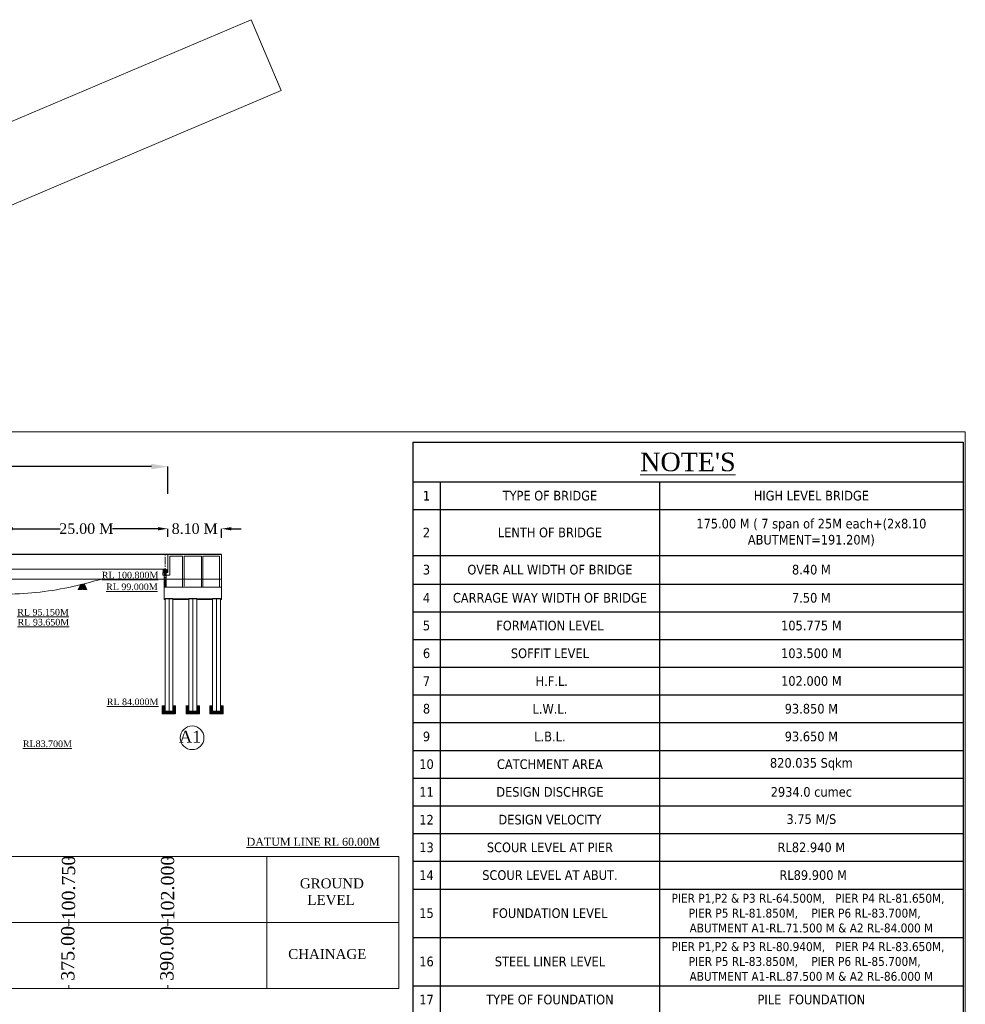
# Model space of a CAD drawing. Header units: millimetres. Extents: x 103078 to 28190236, y -3207472 to 320261.
# Tile 15 of 15: x 28047039 to 28190236, y -287655 to -138548. Entities that reach past the tile are written whole.
import ezdxf

# ---------------------------------------------------------------- set-up
doc = ezdxf.new("R2010")
doc.units = ezdxf.units.MM
doc.header["$LTSCALE"] = 60
doc.header["$MEASUREMENT"] = 0
doc.linetypes.add('CENTER2', pattern=[28.575, 19.05, -3.175, 3.175, -3.175])
doc.layers.add('TEXT', color=7, linetype='Continuous')
doc.styles.add('PDF Arial Bold', font='times.ttf')
doc.dimstyles.get("Standard").update_dxf_attribs({"dimtxt": 400, "dimasz": 215, "dimexe": 0.18, "dimexo": 0.0625, "dimgap": 0.09, "dimtad": 0, "dimtih": 1, "dimtoh": 1, "dimdec": 0, "dimzin": 4, "dimdsep": 46, "dimtxsty": 'Standard', "dimblk": 'OPEN90', "dimcen": 0, "dimadec": 0, "dimazin": 1, "dimtfac": 1, "dimtdec": 0, "dimtix": 1, "dimtofl": 0, "dimtmove": 0, "dimatfit": 3, "dimldrblk": 'OPEN30', "dimfxl": 1, "dimtolj": 1, "dimtzin": 0, "dimarcsym": 0})

# ---------------------------------------------------------------- blocks, each defined once
blk = doc.blocks.new('*T6239')
at = {"color": 0, "linetype": 'ByBlock', "lineweight": -2, "ltscale": 2, "transparency": 16777216}
for p, q in [((0, 0), (83336, 0)), ((0, 0), (0, -146641)), ((83336, 0), (83336, -146641)), ((0, -5998), (83336, -5998)), ((4160, -5998), (4160, -146641)), ((37379, -5998), (37379, -146641)), ((0, -10197), (83336, -10197)), ((0, -17140), (83336, -17140)), ((0, -21467), (83336, -21467)), ((0, -25666), (83336, -25666)), ((0, -29865), (83336, -29865)), ((0, -34064), (83336, -34064)), ((0, -38263), (83336, -38263)), ((0, -42462), (83336, -42462)), ((0, -46661), (83336, -46661)), ((0, -50860), (83336, -50860)), ((0, -55059), (83336, -55059)), ((0, -59258), (83336, -59258)), ((0, -63457), (83336, -63457)), ((0, -67656), (83336, -67656)), ((0, -74978), (83336, -74978)), ((0, -82301), (83336, -82301)), ((0, -86500), (83336, -86500)), ((0, -90699), (83336, -90699)), ((0, -94898), (83336, -94898)), ((0, -99097), (83336, -99097)), ((0, -103296), (83336, -103296)), ((0, -107495), (83336, -107495)), ((0, -114188), (83336, -114188)), ((0, -118387), (83336, -118387)), ((0, -122586), (83336, -122586)), ((0, -133756), (83336, -133756)), ((0, -138051), (83336, -138051)), ((0, -142346), (83336, -142346)), ((0, -146641), (83336, -146641))]:
    blk.add_line(p, q, dxfattribs=at)
at = {"color": 0, "linetype": 'Continuous', "lineweight": 9, "ltscale": 2, "transparency": 16777216, "attachment_point": 5}
for s, insert, char_height, width in [("{\\fTimes New Roman|b0|i0|c0|p18;\\L\\C256;NOTE'S}", (41668, -2999), 2810.51, 81987.12), ('{\\fTahoma|b0|i0|c0|p34;\\C256;1', (2080, -8097), 1461.32, 2810.51), ('{\\fTahoma|b0|i0|c0|p34;\\C256;TYPE OF BRIDGE}', (20769, -8097), 1461.32, 31870.71), ('{\\fTahoma|b0|i0|c0|p34;\\C256;HIGH LEVEL BRIDGE}', (60358, -8097), 1461.32, 44607.82), ('{\\fTahoma|b0|i0|c0|p34;\\C256;175.00 M ( 7 span of 25M each+(2x8.10 ABUTMENT=191.20M)  }', (60358, -13668), 1461.32, 44607.82), ('{\\fTahoma|b0|i0|c0|p34;\\C256;2', (2080, -13668), 1461.32, 2810.51), ('{\\fTahoma|b0|i0|c0|p34;\\C256;LENTH OF BRIDGE }', (20769, -13668), 1461.32, 31870.71), ('{\\fTahoma|b0|i0|c0|p34;\\C256;3', (2080, -19303), 1461.32, 2810.51), ('{\\fTahoma|b0|i0|c0|p34;\\C256;OVER ALL WIDTH OF BRIDGE}', (20769, -19303), 1461.32, 31870.71), ('{\\fTahoma|b0|i0|c0|p34;\\C256;8.40 M}', (60358, -19303), 1461.32, 44607.82), ('{\\fTahoma|b0|i0|c0|p34;\\C256;4', (2080, -23566), 1461.32, 2810.51), ('{\\fTahoma|b0|i0|c0|p34;\\C256;CARRAGE WAY WIDTH OF BRIDGE }', (20769, -23566), 1461.32, 31870.71), ('{\\fTahoma|b0|i0|c0|p34;\\C256;7.50 M}', (60358, -23566), 1461.32, 44607.82), ('{\\fTahoma|b0|i0|c0|p34;\\C256;5', (2080, -27765), 1461.32, 2810.51), ('{\\fTahoma|b0|i0|c0|p34;\\C256;FORMATION LEVEL   }', (20769, -27765), 1461.32, 31870.71), ('{\\fTahoma|b0|i0|c0|p34;\\C256;105.775 M}', (60358, -27765), 1461.32, 44607.82), ('{\\fTahoma|b0|i0|c0|p34;\\C256;6', (2080, -31964), 1461.32, 2810.51), ('{\\fTahoma|b0|i0|c0|p34;\\C256;SOFFIT LEVEL}', (20769, -31964), 1461.32, 31870.71), ('{\\fTahoma|b0|i0|c0|p34;\\C256;103.500 M}', (60358, -31964), 1461.32, 44607.82), ('{\\fTahoma|b0|i0|c0|p34;\\C256;7', (2080, -36163), 1461.32, 2810.51), ('{\\fTahoma|b0|i0|c0|p34;\\C256; H.F.L. }', (20769, -36163), 1461.32, 31870.71), ('{\\fTahoma|b0|i0|c0|p34;\\C256;102.000 M}', (60358, -36163), 1461.32, 44607.82), ('{\\fTahoma|b0|i0|c0|p34;\\C256;8', (2080, -40362), 1461.32, 2810.51), ('{\\fTahoma|b0|i0|c0|p34;\\C256;L.W.L.  }', (20769, -40362), 1461.32, 31870.71), ('{\\fTahoma|b0|i0|c0|p34;\\C256;93.850 M}', (60358, -40362), 1461.32, 44607.82), ('{\\fTahoma|b0|i0|c0|p34;\\C256;9', (2080, -44561), 1461.32, 2810.51), ('{\\fTahoma|b0|i0|c0|p34;\\C256;L.B.L.  }', (20769, -44561), 1461.32, 31870.71), ('{\\fTahoma|b0|i0|c0|p34;\\C256;93.650 M}', (60358, -44561), 1461.32, 44607.82), ('{\\fTahoma|b0|i0|c0|p34;\\C256;10', (2080, -48760), 1461.32, 2810.51), ('{\\fTahoma|b0|i0|c0|p34;\\C256;CATCHMENT AREA}', (20769, -48760), 1461.32, 31870.71), ('{\\fTahoma|b0|i0|c0|p34;\\C256;820.035 Sqkm }', (60358, -48760), 1461.32, 44607.82), ('{\\fTahoma|b0|i0|c0|p34;\\C256;11', (2080, -52959), 1461.32, 2810.51), ('{\\fTahoma|b0|i0|c0|p34;\\C256;DESIGN DISCHRGE }', (20769, -52959), 1461.32, 31870.71), ('{\\fTahoma|b0|i0|c0|p34;\\C256;2934.0 cumec}', (60358, -52959), 1461.32, 44607.82), ('{\\fTahoma|b0|i0|c0|p34;\\C256;12', (2080, -57158), 1461.32, 2810.51), ('{\\fTahoma|b0|i0|c0|p34;\\C256;DESIGN VELOCITY}', (20769, -57158), 1461.32, 31870.71), ('{\\fTahoma|b0|i0|c0|p34;\\C256;3.75 M/S}', (60358, -57158), 1461.32, 44607.82), ('{\\fTahoma|b0|i0|c0|p34;\\C256;13', (2080, -61357), 1461.32, 2810.51), ('{\\fTahoma|b0|i0|c0|p34;\\C256;SCOUR LEVEL AT PIER}', (20769, -61357), 1461.32, 31870.71), ('{\\fTahoma|b0|i0|c0|p34;\\C256;RL82.940 M}', (60358, -61357), 1461.32, 44607.82), ('{\\fTahoma|b0|i0|c0|p34;\\C256;14', (2080, -65556), 1461.32, 2810.51), ('{\\fTahoma|b0|i0|c0|p34;\\C256;SCOUR LEVEL AT ABUT.}', (20769, -65556), 1461.32, 31870.71), ('{\\fTahoma|b0|i0|c0|p34;\\C256; RL89.900 M}', (60358, -65556), 1461.32, 44607.82), ('{\\fTahoma|b0|i0|c0|p34;\\C256;PIER P1,P2 & P3 RL-64.500M,   PIER P4 RL-81.650M,   PIER P5 RL-81.850M,    PIER P6 RL-83.700M,     ABUTMENT A1-RL.71.500 M & A2 RL-84.000 M}', (60358, -71317), 1350, 44607.82), ('{\\fTahoma|b0|i0|c0|p34;\\C256;15', (2080, -71317), 1461.32, 2810.51), ('{\\fTahoma|b0|i0|c0|p34;\\C256;FOUNDATION LEVEL}', (20769, -71317), 1461.32, 31870.71), ('{\\fTahoma|b0|i0|c0|p34;\\C256;PIER P1,P2 & P3 RL-80.940M,   PIER P4 RL-83.650M,   PIER P5 RL-83.850M,    PIER P6 RL-85.700M,     ABUTMENT A1-RL.87.500 M & A2 RL-86.000 M}', (60358, -78639), 1350, 44607.82), ('{\\fTahoma|b0|i0|c0|p34;\\C256;16', (2080, -78639), 1461.32, 2810.51), ('{\\fTahoma|b0|i0|c0|p34;\\C256;STEEL LINER LEVEL}', (20769, -78639), 1461.32, 31870.71), ('{\\fTahoma|b0|i0|c0|p34;\\C256;17', (2080, -84400), 1461.32, 2810.51), ('{\\fTahoma|b0|i0|c0|p34;\\C256;TYPE OF FOUNDATION}', (20769, -84400), 1461.32, 31870.71), ('{\\fTahoma|b0|i0|c0|p34;\\C256;PILE  FOUNDATION }', (60358, -84400), 1461.32, 44607.82), ('{\\fTahoma|b0|i0|c0|p34;\\C256;18', (2080, -88599), 1461.32, 2810.51), ('{\\fTahoma|b0|i0|c0|p34;\\C256;TYPE OF SUB STRUCTURE }', (20769, -88599), 1461.32, 31870.71), ('{\\fTahoma|b0|i0|c0|p34;\\C256;R.C.C.SOLID CIRCULAR}', (60358, -88599), 1461.32, 44607.82), ('{\\fTahoma|b0|i0|c0|p34;\\C256;19', (2080, -92798), 1461.32, 2810.51), ('{\\fTahoma|b0|i0|c0|p34;\\C256;TYPE OF SUPER STRUCTURE }', (20769, -92798), 1461.32, 31870.71), ('{\\fTahoma|b0|i0|c0|p34;\\C256;R.C.C.  T- BEAM SLAB }', (60358, -92798), 1461.32, 44607.82), ('{\\fTahoma|b0|i0|c0|p34;\\C256;20', (2080, -96997), 1461.32, 2810.51), ('{\\fTahoma|b0|i0|c0|p34;\\C256; TYPE OF RAILING}', (20769, -96997), 1461.32, 31870.71), ('{\\fTahoma|b0|i0|c0|p34;\\C256; R.C.C. CRASH BARRIER  (AS per MORT & H)}', (60358, -96997), 1461.32, 44607.82), ('{\\fTahoma|b0|i0|c0|p34;\\C256;21', (2080, -101196), 1461.32, 2810.51), ('{\\fTahoma|b0|i0|c0|p34;\\C256;TYPE OF BEARING   }', (20769, -101196), 1461.32, 31870.71), ('{\\fTimes New Roman|b0|i0|c0|p18;\\C256;NEOPRENE ELASTOMERIC BEARING}', (60358, -101196), 1461.32, 44607.82), ('{\\fTahoma|b0|i0|c0|p34;\\C256;22', (2080, -105395), 1461.32, 2810.51), ('{\\fTahoma|b0|i0|c0|p34;\\C256;TYPE OF APPROACH SLAB }', (20769, -105395), 1461.32, 31870.71), ('{\\fTahoma|b0|i0|c0|p34;\\C256; R.C.C. M30 GRADE (As per Approval Drg.)}', (60358, -105395), 1461.32, 44607.82), ('{\\fTahoma|b0|i0|c0|p34;\\C256;RCC WEARING COAT (As per MORT&H and  specifications.)}', (60358, -110841), 1461.32, 44607.82), ('{\\fTahoma|b0|i0|c0|p34;\\C256;23', (2080, -110841), 1461.32, 2810.51), ('{\\fTahoma|b0|i0|c0|p34;\\C256;TYPE OF WEARING COAT}', (20769, -110841), 1461.32, 31870.71), ('{\\fTahoma|b0|i0|c0|p34;\\C256;24', (2080, -116287), 1461.32, 2810.51), ('{\\fTahoma|b0|i0|c0|p34;\\C256; TYPE OF EXPANSION JOINT}', (20769, -116287), 1461.32, 31870.71), ('{\\fTahoma|b0|i0|c0|p34;\\C256;STRIP SEAL EXPANSION JOINTS}', (60358, -116287), 1461.32, 44607.82), ('{\\fTahoma|b0|i0|c0|p34;\\C256;25', (2080, -120486), 1461.32, 2810.51), ('{\\fTahoma|b0|i0|c0|p34;\\C256;TYPE OF NAME PLATE   }', (20769, -120486), 1461.32, 31870.71), ('{\\fTahoma|b0|i0|c0|p34;\\C256;GRANITE PLATE}', (60358, -120486), 1461.32, 44607.82), ("{\\fTahoma|b0|i0|c0|p34;\\C256;ONE LANE OF CLASS 70R+ONE                     LANE OF CLASS A OR TWO LANE OF CLASS '' A '' LOADING  AS PER IRC 6:2017 WHICHEVER  PRODUCE  SEVER EFFECT.}", (60358, -128171), 1461.316, 44607.82), ('{\\fTahoma|b0|i0|c0|p34;\\C256;26', (2080, -128171), 1461.32, 2810.51), ('{\\fTahoma|b0|i0|c0|p34;\\C256;DESIGN LOADING}', (20769, -128171), 1461.32, 31870.71), ('{\\fTahoma|b0|i0|c0|p34;\\C256;27', (2080, -135904), 1461.32, 2810.51), ('{\\fTahoma|b0|i0|c0|p34;\\C256;VALUE OF C}', (20769, -135904), 1461.32, 31870.71), ('{\\fTahoma|b0|i0|c0|p34;\\C256;0  T/ Sqm}', (60358, -135904), 1461.32, 44607.82), ('{\\fTahoma|b0|i0|c0|p34;\\C256;28', (2080, -140199), 1461.32, 2810.51), ('{\\fTahoma|b0|i0|c0|p34;\\C256;VALUE OF Φ}', (20769, -140199), 1461.32, 31870.71), ('{\\fTahoma|b0|i0|c0|p34;\\C256;30  T/ Sqm}', (60358, -140199), 1461.32, 44607.82), ('{\\fTahoma|b0|i0|c0|p34;\\C256;29', (2080, -144493), 1461.32, 2810.51), ('{\\fTahoma|b0|i0|c0|p34;\\C256;SAFE BEARING CAPACITY }', (20769, -144493), 1461.32, 31870.71), ('{\\fTahoma|b0|i0|c0|p34;\\C256;55  T/ Sqm}', (60358, -144493), 1461.32, 44607.82)]:
    blk.add_mtext(s, dxfattribs=dict(at, insert=insert, char_height=char_height, width=width))
blk = doc.blocks.new('*D6288')
at = {"color": 0, "linetype": 'Continuous', "lineweight": -2, "ltscale": 2, "transparency": 16777216}
for p, q in [((27894476, -209849), (27894476, -206226)), ((27896976, -206226), (27927621, -206226)), ((28066976, -206226), (28031667, -206226)), ((28069476, -210340), (28069476, -206226))]:
    blk.add_line(p, q, dxfattribs=at)
at = {"color": 0, "linetype": 'Continuous', "lineweight": 9, "ltscale": 2, "transparency": 16777216}
for points in [[(27896976, -205809), (27896976, -206643), (27894476, -206226)], [(28066976, -205809), (28066976, -206643), (28069476, -206226)]]:
    blk.add_solid(points, dxfattribs=at)
at = {"layer": 'Defpoints', "color": 0, "linetype": 'Continuous', "lineweight": 9, "ltscale": 2, "transparency": 16777216}
for p in [(28069476, -206226), (27894476, -209850), (28069476, -210340)]:
    blk.add_point(p, dxfattribs=at)
at = {"color": 0, "linetype": 'Continuous', "lineweight": 9, "ltscale": 2, "transparency": 16777216, "insert": (27979644, -206226), "char_height": 1500, "attachment_point": 5, "style": 'PDF Arial Bold'}
blk.add_mtext('\\A1;{\\H1.66667x;\\C256;LENGTH OF BRIDGE 175.00 (BETWEEN FACE OF DIRT WALL)}', dxfattribs=at)
blk = doc.blocks.new('*D6340')
at = {"color": 0, "linetype": 'Continuous', "lineweight": -2, "ltscale": 2, "transparency": 16777216}
for p, q in [((28067976.228257, -215634.32), (28066476.228257, -215634.32)), ((28069476.228257, -216873.4375), (28069476.228257, -215634.14)), ((28077596.228257, -217021.4375), (28077596.228257, -215634.14)), ((28079096.228257, -215634.32), (28080596.228257, -215634.32))]:
    blk.add_line(p, q, dxfattribs=at)
at = {"color": 0, "linetype": 'Continuous', "lineweight": 9, "ltscale": 2, "transparency": 16777216}
for points in [[(28067976.228257, -215384.32), (28067976.228257, -215884.32), (28069476.228257, -215634.32)], [(28079096.228257, -215384.32), (28079096.228257, -215884.32), (28077596.228257, -215634.32)]]:
    blk.add_solid(points, dxfattribs=at)
at = {"layer": 'Defpoints', "color": 0, "linetype": 'Continuous', "lineweight": 9, "ltscale": 2, "transparency": 16777216}
for p in [(28077596.228257, -215634.32), (28069476.228257, -216873.5), (28077596.228257, -217021.5)]:
    blk.add_point(p, dxfattribs=at)
at = {"color": 0, "linetype": 'Continuous', "lineweight": 9, "ltscale": 2, "transparency": 16777216, "insert": (28073546.228257, -215634.32), "char_height": 1500, "attachment_point": 5, "style": 'PDF Arial Bold'}
blk.add_mtext('\\A1;{\\H1.06667x;8.10 M}', dxfattribs=at)
blk = doc.blocks.new('*D6341')
at = {"color": 0, "linetype": 'Continuous', "lineweight": -2, "ltscale": 2, "transparency": 16777216}
for p, q in [((28044476, -217096), (28044476, -215634)), ((28045976, -215635), (28053171, -215635)), ((28067976, -215635), (28061078, -215635)), ((28069476, -216873), (28069476, -215634))]:
    blk.add_line(p, q, dxfattribs=at)
at = {"color": 0, "linetype": 'Continuous', "lineweight": 9, "ltscale": 2, "transparency": 16777216}
for points in [[(28045976, -215385), (28045976, -215885), (28044476, -215635)], [(28067976, -215385), (28067976, -215885), (28069476, -215635)]]:
    blk.add_solid(points, dxfattribs=at)
at = {"layer": 'Defpoints', "color": 0, "linetype": 'Continuous', "lineweight": 9, "ltscale": 2, "transparency": 16777216}
for p in [(28069476, -215635), (28044476, -217097), (28069476, -216874)]:
    blk.add_point(p, dxfattribs=at)
at = {"color": 0, "linetype": 'Continuous', "lineweight": 9, "ltscale": 2, "transparency": 16777216, "insert": (28057124, -215635), "char_height": 1500, "attachment_point": 5, "style": 'PDF Arial Bold'}
blk.add_mtext('\\A1;{\\H1.06667x;25.00 M}', dxfattribs=at)

msp = doc.modelspace()

# ---------------------------------------------------------------- hatches: boundary and pattern name
at = {"linetype": 'Continuous', "lineweight": 9, "ltscale": 2}
h = msp.add_hatch(dxfattribs=at)
h.set_pattern_fill('ANSI31')
h.set_pattern_definition([(45, (16018411.0534, 1495898.93824), (-0.0883883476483, 0.0883883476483), [])])
h.paths.add_polyline_path([(28069046.2, -221762.5), (28069221.2, -221762.5), (28069221.2, -221842.5), (28069046.2, -221842.5)])
h.paths.add_polyline_path([(28068871.2, -221762.5), (28069046.2, -221762.5), (28069046.2, -221842.5), (28068871.2, -221842.5)])
at = {"linetype": 'Continuous', "lineweight": 9}
h = msp.add_hatch(dxfattribs=at)
h.set_pattern_fill('AR-CONC', scale=25, style=0)
h.set_pattern_definition([(50, (28070042.2, -270315.53), (179.31505, -15.68803), [18.75, -206.25]), (355, (28070042.2, -270315.53), (-34.6878, 188.048), [15, -165]), (100.4514, (28070057.14, -270316.83), (144.62735, 172.3599), [15.93505, -175.2855]), (46.1842, (28070042.2, -270265.53), (266.8103, -41.3798), [28.125, -309.375]), (96.6356, (28070064.44, -270268.97), (233.6657, 243.5295), [23.9026, -262.9282]), (351.1842, (28070042.2, -270265.53), (233.6655, 243.5297), [22.5, -247.5]), (21, (28070067.2, -270278.03), (149.22676, -100.6547), [18.75, -206.25]), (326, (28070067.2, -270278.03), (60.8288, 181.2875), [15, -165]), (71.4514, (28070079.64, -270286.41), (210.05566, 80.6326), [15.93505, -175.2855]), (37.5, (28070042.2, -270315.526), (3.03996, 83.22346), [0, -163, 0, -167.5, 0, -165.625]), (7.5, (28070042.2, -270315.53), (65.76738, 98.60293), [0, -95.5, 0, -159.25, 0, -63.125]), (327.5, (28069986.45, -270315.526), (133.45561, -5.63872), [0, -62.5, 0, -195, 0, -258.75]), (317.5, (28069961.45, -270315.53), (145.79654, 25.02625), [0, -81.25, 0, -129.5, 0, -183.75])])
h.paths.add_polyline_path([(28073846.2, -226262.5), (28076246.2, -226262.5), (28076246.2, -226362.5), (28073846.2, -226362.5)])
h.paths.add_polyline_path([(28077446.2, -226262.5), (28077596.2, -226262.5), (28077596.2, -226362.5), (28077446.2, -226362.5)])
h.paths.add_polyline_path([(28070246.2, -226262.5), (28072646.2, -226262.5), (28072646.2, -226362.5), (28070246.2, -226362.5)])
h.paths.add_polyline_path([(28068896.2, -226262.5), (28069046.2, -226262.5), (28069046.2, -226362.5), (28068896.2, -226362.5)])
at = {"linetype": 'Continuous', "lineweight": 9, "ltscale": 2}
h = msp.add_hatch(dxfattribs=at)
h.set_pattern_fill('GOST_GROUND', scale=8.333333)
h.set_pattern_definition([(45, (22469043.96, -65878.784), (117.8511297, 0), [166.666666]), (45, (22469068.96, -65878.784), (117.8511297, 0), [166.666666]), (45, (22469093.96, -65878.784), (117.8511297, 0), [166.666666])])
h.paths.add_polyline_path([(28069046.2, -242430), (28068629.6, -242430), (28068629.6, -243680), (28070648.8, -243680), (28070648.8, -242430), (28070246.2, -242430), (28070246.2, -243263.3), (28069046.2, -243263.3)])
h = msp.add_hatch(dxfattribs=at)
h.set_pattern_fill('GOST_GROUND', scale=8.333333)
h.set_pattern_definition([(45, (22472643.96, -65878.784), (117.8511297, 0), [166.666666]), (45, (22472668.96, -65878.784), (117.8511297, 0), [166.666666]), (45, (22472693.96, -65878.784), (117.8511297, 0), [166.666666])])
h.paths.add_polyline_path([(28072646.2, -242430), (28072229.6, -242430), (28072229.6, -243680), (28074248.8, -243680), (28074248.8, -242430), (28073846.2, -242430), (28073846.2, -243263.3), (28072646.2, -243263.3)])
h = msp.add_hatch(dxfattribs=at)
h.set_pattern_fill('GOST_GROUND', scale=8.333333)
h.set_pattern_definition([(45, (22476243.96, -65878.784), (117.8511297, 0), [166.666666]), (45, (22476268.96, -65878.784), (117.8511297, 0), [166.666666]), (45, (22476293.96, -65878.784), (117.8511297, 0), [166.666666])])
h.paths.add_polyline_path([(28076246.2, -242430), (28075829.6, -242430), (28075829.6, -243680), (28077848.8, -243680), (28077848.8, -242430), (28077446.2, -242430), (28077446.2, -243263.3), (28076246.2, -243263.3)])

# ---------------------------------------------------------------- linework, layer by layer
at = {"color": 7, "linetype": 'Continuous', "lineweight": 9, "ltscale": 2}
for p, q in [((28082072.4, -138547.7), (27989554.3, -177887.2)), ((28086627.3, -149260), (28082072.4, -138547.7)), ((27987665.3, -191339.5), (28086627.3, -149260)), ((27879476.2, -219487.5), (28077596.2, -219487.5)), ((27879476.2, -219562.5), (28077596.2, -219562.5)), ((28069456.2, -221762.5), (28069456.2, -219487.5)), ((28069476.2, -221762.5), (28069476.2, -219487.5)), ((28069476.2, -221762.5), (28069476.2, -219487.5)), ((27879477.6, -221762.5), (28068875.1, -221762.5)), ((28068871.2, -221762.5), (28068871.2, -221842.5)), ((28069221.2, -221762.5), (28069221.2, -221842.5)), ((27879476.2, -223262.5), (28077596.2, -223262.5)), ((28055878.2, -224871), (28056282.2, -224032.5)), ((28056008.7, -224871), (28056412.7, -224032.5)), ((28056151.7, -224871), (28056555.7, -224032.5)), ((28056281.7, -224871), (28056685.7, -224032.5)), ((28056282.2, -224032.5), (28056665.7, -224871)), ((28056412.7, -224032.5), (28056796.2, -224871)), ((28056424.7, -224871), (28056828.7, -224032.5)), ((28056555.7, -224032.5), (28056939.2, -224871)), ((28056685.7, -224032.5), (28057069.2, -224871)), ((28056828.7, -224032.5), (28057212.2, -224871)), ((28068896.2, -224462.5), (28068896.2, -226262.5)), ((28068896.2, -226262.5), (28068896.2, -226362.5)), ((28077446.2, -226362.5), (28077596.2, -226362.5)), ((28077596.2, -226362.5), (28077596.2, -226262.5)), ((28069030, -242430), (28068613.3, -242430)), ((28068629.6, -243680), (28068629.6, -242430)), ((28070648.8, -242430), (28070246.2, -242430)), ((28070648.8, -243680), (28070648.8, -242430)), ((28072630, -242430), (28072213.3, -242430)), ((28072229.6, -243680), (28072229.6, -242430)), ((28074248.8, -242430), (28073846.2, -242430)), ((28074248.8, -243680), (28074248.8, -242430)), ((28076230, -242430), (28075813.3, -242430)), ((28075829.6, -243680), (28075829.6, -242430)), ((28077848.8, -242430), (28077446.2, -242430)), ((28077848.8, -243680), (28077848.8, -242430)), ((28068629.6, -243680), (28070462.9, -243680)), ((28072229.6, -243680), (28074062.9, -243680)), ((28075829.6, -243680), (28077662.9, -243680)), ((27874476.2, -265262.5), (28084476.2, -265262.5)), ((28054476.2, -265262.5), (28054476.2, -265762.5)), ((28069476.2, -265262.5), (28069476.2, -265762.5)), ((28084476.2, -265262.5), (28084476.2, -265762.5)), ((28084476.2, -265262.5), (28104476.2, -265262.5)), ((28084476.2, -285262.5), (28084476.2, -265262.5)), ((28104476.2, -265262.5), (28104476.2, -285262.5)), ((27854476.2, -275262.5), (28084476.2, -275262.5)), ((28054476.2, -274762.5), (28054476.2, -275762.5)), ((28069476.2, -274762.5), (28069476.2, -275762.5)), ((28084476.2, -274762.5), (28084476.2, -275762.5)), ((28104476.2, -275262.5), (28084476.2, -275262.5)), ((28054476.2, -284762.5), (28054476.2, -285262.5)), ((28069476.2, -284762.5), (28069476.2, -285262.5)), ((28084476.2, -284762.5), (28084476.2, -285262.5)), ((27874476.2, -285262.5), (28084476.2, -285262.5)), ((28104476.2, -285262.5), (28084476.2, -285262.5))]:
    msp.add_line(p, q, dxfattribs=at)
at = {"linetype": 'CENTER2', "lineweight": 9}
msp.add_line((28069046.2, -224462.5), (28069046.2, -219562.5), dxfattribs=at)
at = {"color": 7, "linetype": 'Continuous', "lineweight": 9}
for p, q in [((28069496.2, -222262.5), (28069496.2, -219487.5)), ((28069796.2, -219812.5), (28071696.2, -219812.5)), ((28069796.2, -219812.5), (28069796.2, -222662.5)), ((28071696.2, -224365), (28071696.2, -219812.5)), ((28071946.2, -219812.5), (28074546.2, -219812.5)), ((28071946.2, -224347.2), (28071946.2, -219812.5)), ((28074546.2, -224462.5), (28074546.2, -219812.5)), ((28074796.2, -219812.5), (28077296.2, -219812.5)), ((28074796.2, -224462.5), (28074796.2, -219812.5)), ((28077296.2, -224462.5), (28077296.2, -219812.5)), ((28077296.2, -221762.5), (28077296.2, -219962.5)), ((28077596.2, -224462.5), (28077596.2, -219562.5)), ((28068746.2, -222262.5), (28068746.2, -221842.5)), ((28068746.2, -221842.5), (28069346.2, -221842.5)), ((28068896.2, -224462.5), (28068896.2, -221762.5)), ((28068896.2, -224462.5), (28068896.2, -221762.5)), ((28069196.2, -224462.5), (28069196.2, -221762.5)), ((28069346.2, -221842.5), (28069346.2, -222262.5)), ((28069121.2, -222262.5), (28068696.2, -222262.5)), ((28068696.2, -222262.5), (28068696.2, -222662.5)), ((28068696.2, -222662.5), (28069796.2, -222662.5)), ((28069496.2, -222262.5), (28069121.2, -222262.5)), ((28068896.2, -224462.5), (28077596.2, -224462.5)), ((28077596.2, -226262.5), (28077596.2, -224462.5)), ((28068896.2, -226262.5), (28077596.2, -226262.5)), ((28068896.2, -226362.5), (28069046.2, -226362.5)), ((28069046.2, -226212.5), (28070246.2, -226212.5)), ((28069046.2, -243262.5), (28069046.2, -226212.5)), ((28070246.2, -243262.5), (28070246.2, -226212.5)), ((28070246.2, -226362.5), (28072646.2, -226362.5)), ((28072646.2, -226212.5), (28073846.2, -226212.5)), ((28072646.2, -226212.5), (28072646.2, -226322.5)), ((28072646.2, -243262.5), (28072646.2, -226262.5)), ((28073246.2, -231112.5), (28073246.2, -226262.5)), ((28073846.2, -226362.5), (28076246.2, -226362.5)), ((28076246.2, -226212.5), (28077446.2, -226212.5)), ((28076246.2, -243262.5), (28076246.2, -226212.5)), ((28077446.2, -243262.5), (28077446.2, -226212.5)), ((28077446.2, -226262.5), (28077596.2, -226262.5)), ((28077596.2, -226262.5), (28077596.2, -226300.6)), ((28069046.2, -243262.5), (28070246.2, -243262.5)), ((28072646.2, -243262.5), (28073846.2, -243262.5)), ((28076246.2, -243262.5), (28077446.2, -243262.5))]:
    msp.add_line(p, q, dxfattribs=at)
at = {"color": 7, "linetype": 'Continuous', "lineweight": 9, "ltscale": 20}
msp.add_line((28073846.2, -243262.5), (28073846.2, -226212.5), dxfattribs=at)
at = {"color": 7, "linetype": 'Continuous', "lineweight": 9, "ltscale": 2}
msp.add_lwpolyline([(28190236.3, -440868.5), (27853119.3, -440868.5), (27853119.3, -200975.5), (28190236.3, -200975.5)], close=True, dxfattribs=at)
msp.add_circle((28073150.2, -247300.4), 1791.9, dxfattribs=at)
msp.add_spline([(27879476.2, -223262.5), (27895134.3, -223262.5), (27904476.2, -224412.5), (27919476.2, -227412.5), (27924476.2, -227812.5), (27939476.2, -229302.5), (27944476.2, -229272.5), (27954476.2, -230592.5), (27969476.2, -230582.5), (27989087.8, -231612.5), (27994476.2, -231612.5), (28004477.6, -229975.1), (28014476.2, -229252.5), (28019476.2, -229412.5), (28039476.2, -225612.5), (28044476.2, -225562.5), (28054476.2, -224512.5), (28059476.2, -223262.5)], degree=3, dxfattribs=at)
at = {"layer": 'TEXT', "color": 7, "linetype": 'Continuous', "lineweight": 9, "ltscale": 1000}
for p, q in [((28069671.7, -243262.5), (28069671.7, -226275.4)), ((28073246.2, -243262.5), (28073246.2, -226212.5)), ((28073246.2, -243262.5), (28073246.2, -226262.5)), ((28073246.2, -243262.5), (28073246.2, -226312.5)), ((28076846.2, -243262.5), (28076846.2, -226275.4))]:
    msp.add_line(p, q, dxfattribs=at)

# ---------------------------------------------------------------- block references
msp.add_blockref('*T6239', (28106564.8, -202541.5))

# ---------------------------------------------------------------- texts
at = {"color": 7, "linetype": 'Continuous', "lineweight": 9, "ltscale": 2, "char_height": 2000, "width": 9664, "attachment_point": 3, "style": 'PDF Arial Bold'}
for s, insert in [(' {\\H0.5x;\\LRL 100.800M}', (28068030, -222156.9)), (' {\\H0.5x;\\LRL 99.000M}', (28067928.8, -223928.9)), (' {\\H0.5x;\\LRL 95.150M}', (28054477.6, -227775.1)), (' {\\H0.5x;\\LRL 93.650M}', (28054531.3, -229283.4)), (' {\\H0.5x;\\LRL 84.000M}', (28068034.4, -241350.9)), (' {\\H0.5x;\\LRL83.700M}', (28054948, -247700.9))]:
    msp.add_mtext(s, dxfattribs=dict(at, insert=insert))
at = {"linetype": 'Continuous', "lineweight": 9}
for s, insert, char_height, attachment_point in [('{\\fTimes New Roman|b0|i0|c0|p18;\\H1.2x;A1}', (28074519.7, -246227.2), 1500, 3), ('{\\fTimes New Roman|b0|i0|c0|p18;\\LDATUM LINE RL 60.00M}', (28081408.4, -262443.3), 1200, 1), ('{\\fTimes New Roman|b0|i0|c0|p18;GROUND\\P  LEVEL}', (28089470.4, -268592.5), 1500, 1), ('{\\fTimes New Roman|b0|i0|c0|p18;CHAINAGE}', (28087699.6, -279287.5), 1500, 1)]:
    msp.add_mtext(s, dxfattribs=dict(at, insert=insert, char_height=char_height, attachment_point=attachment_point))
at = {"linetype": 'Continuous', "lineweight": 9, "char_height": 2000, "attachment_point": 1, "rotation": 90}
for s, insert in [('{\\fTimes New Roman|b0|i0|c0|p18;100.750}', (28053432.1, -274957.4)), ('{\\fTimes New Roman|b0|i0|c0|p18;102.000}', (28068432.1, -274957.4)), ('{\\fTimes New Roman|b0|i0|c0|p18;375.00}', (28053324.5, -284099.3)), ('{\\fTimes New Roman|b0|i0|c0|p18;390.00}', (28068324.5, -284099.3))]:
    msp.add_mtext(s, dxfattribs=dict(at, insert=insert))

# ---------------------------------------------------------------- dimensions: what is measured, and where the dimension line sits
at = {"color": 7, "linetype": 'Continuous', "lineweight": 9, "ltscale": 2}
for base, p1, p2, text, override, picture, middle in [((28069476.2, -206226.1), (27894476.2, -209849.5), (28069476.2, -210340), '{\\H1.66667x;\\C256;LENGTH OF BRIDGE 175.00 (BETWEEN FACE OF DIRT WALL)}', {"dimtxt": 1500, "dimasz": 2500, "dimtxsty": 'PDF Arial Bold', "dimfxl": 300}, '*D6288', (27979644, -206226.1)), ((28069476.2, -215634.5), (28044476.2, -217096.5), (28069476.2, -216873.5), '{\\H1.06667x;25.00 M}', {"dimtxt": 1500, "dimasz": 1500, "dimtxsty": 'PDF Arial Bold', "dimfxl": 300}, '*D6341', (28057124.3, -215634.5)), ((28077596.2, -215634.3), (28069476.2, -216873.5), (28077596.2, -217021.5), '{\\H1.06667x;8.10 M}', {"dimtxt": 1500, "dimasz": 1500, "dimtxsty": 'PDF Arial Bold', "dimfxl": 300}, '*D6340', (28073546.2, -215634.3))]:
    dim = msp.add_linear_dim(base=base, p1=p1, p2=p2, text=text, dimstyle='Standard', override=override, dxfattribs=at)
    dim.commit()
    dim.dimension.update_dxf_attribs({"geometry": picture, "text_midpoint": middle, "dimtype": 160})

doc.saveas('drawing.dxf')
